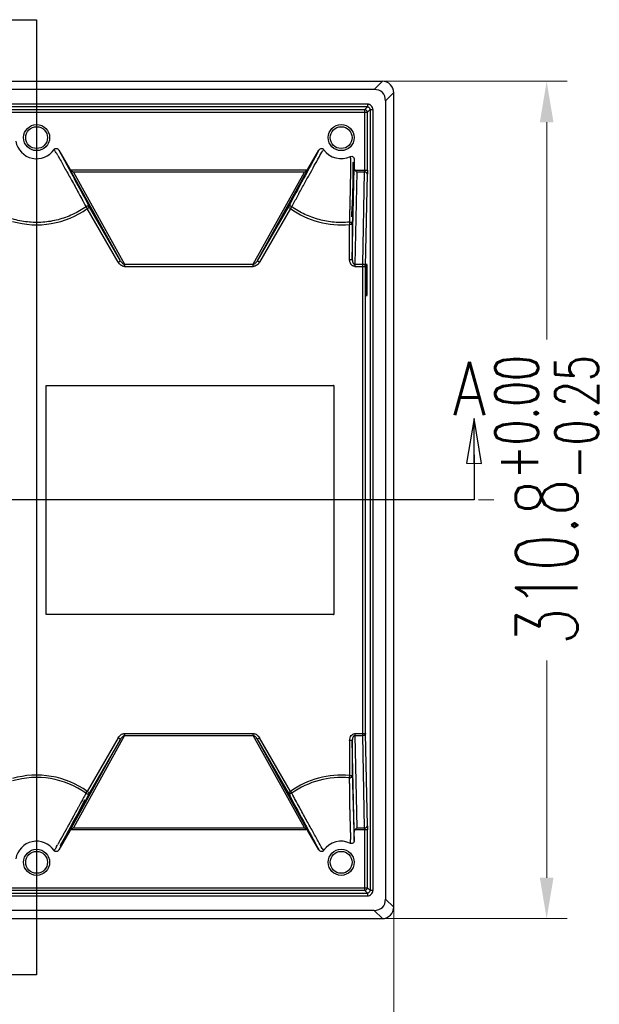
# Model space of a CAD drawing. Header units: inches. Extents: x 3951 to 6642, y -813 to 1217.
# Tile 7 of 33: x 4665 to 4880, y 346 to 712. Entities that reach past the tile are written whole.
import ezdxf

# ---------------------------------------------------------------- set-up
doc = ezdxf.new("R2010")
doc.units = ezdxf.units.IN
doc.header["$LTSCALE"] = 7.6
doc.header["$MEASUREMENT"] = 0
doc.header["$PDMODE"] = 3
doc.header["$PDSIZE"] = 0.3125
doc.linetypes.add('CENTER', pattern=[2, 1.25, -0.25, 0.25, -0.25])
doc.layers.get('0').update_dxf_attribs({"linetype": 'CONTINUOUS'})
doc.layers.get('Defpoints').update_dxf_attribs({"linetype": 'CONTINUOUS'})
doc.layers.add('5标注', color=1, linetype='CONTINUOUS')
doc.layers.add('6文本', color=5, linetype='CONTINUOUS')
doc.layers.add('center', color=1, linetype='CENTER', lineweight=5)
doc.styles.get("Standard").update_dxf_attribs({"font": 'txt', "width": 0.8, "bigfont": 'gbcbig.shx'})
doc.styles.add('TXT', font='txt.shx', dxfattribs={"width": 0.7, "bigfont": 'INTECAD.SHX'})
doc.dimstyles.new('标准样式', dxfattribs={"dimscale": 7.6, "dimtxt": 3, "dimasz": 2, "dimexe": 1, "dimexo": 0, "dimgap": 1, "dimtad": 0, "dimdec": 1, "dimzin": 1, "dimdsep": 46, "dimtxsty": 'TXT', "dimcen": 0.09, "dimclrd": 5, "dimclre": 252, "dimadec": 1, "dimazin": 0, "dimtfac": 1, "dimtdec": 1, "dimtofl": 0, "dimtmove": 0, "dimatfit": 3, "dimfxl": 0, "dimtzin": 0, "dimlwd": 13, "dimlwe": 13, "dimarcsym": 0})

# ---------------------------------------------------------------- blocks, each defined once
blk = doc.blocks.new('*D46')
at = {"layer": '5标注', "color": 252, "lineweight": 13}
for p, q in [((5070.78, 399.06), (5070.78, 270.37)), ((4966.78, 382.68), (4966.78, 270.37))]:
    blk.add_line(p, q, dxfattribs=at)
at = {"layer": '5标注', "color": 5, "lineweight": 13}
for p, q in [((4966.78, 277.97), (4951.58, 277.97)), ((5055.58, 277.97), (4981.98, 277.97))]:
    blk.add_line(p, q, dxfattribs=at)
at = {"layer": '5标注', "color": 5}
for points in [[(4981.98, 280.51), (4981.98, 275.44), (4966.78, 277.97)], [(5055.58, 280.51), (5055.58, 275.44), (5070.78, 277.97)]]:
    blk.add_solid(points, dxfattribs=at)
at = {"layer": 'Defpoints', "color": 0}
for p in [(5070.78, 399.06), (4966.78, 382.68), (4966.78, 277.97)]:
    blk.add_point(p, dxfattribs=at)
at = {"layer": '5标注', "color": 0, "insert": (4893.31, 277.97), "char_height": 22.8, "attachment_point": 5, "style": 'TXT'}
blk.add_mtext('\\A1;104.0{\\H0.7x;\\S+0.00^ -0.25;}', dxfattribs=at)
blk = doc.blocks.new('*D36')
at = {"layer": '5标注', "color": 252, "lineweight": 13}
for p, q in [((4793.42, 689.04), (4867.82, 689.04)), ((4793.42, 378.23), (4867.82, 378.23))]:
    blk.add_line(p, q, dxfattribs=at)
at = {"layer": '5标注', "color": 5, "lineweight": 13}
for p, q in [((4860.22, 673.84), (4860.22, 593.24)), ((4860.22, 393.43), (4860.22, 474.03))]:
    blk.add_line(p, q, dxfattribs=at)
at = {"layer": '5标注', "color": 5}
for points in [[(4857.68, 673.84), (4862.75, 673.84), (4860.22, 689.04)], [(4857.68, 393.43), (4862.75, 393.43), (4860.22, 378.23)]]:
    blk.add_solid(points, dxfattribs=at)
at = {"layer": 'Defpoints', "color": 0}
for p in [(4793.42, 689.04), (4793.42, 378.23), (4860.22, 378.23)]:
    blk.add_point(p, dxfattribs=at)
at = {"layer": '5标注', "color": 0, "insert": (4860.22, 533.64), "char_height": 22.8, "attachment_point": 5, "rotation": 90, "style": 'TXT'}
blk.add_mtext('\\A1;310.8{\\H0.7x;\\S+0.00^ -0.25;}', dxfattribs=at)
blk = doc.blocks.new('*D35')
at = {"layer": '5标注', "color": 252, "lineweight": 13}
for p, q in [((4190.21, 386.12), (4190.21, 318.61)), ((4803.47, 386.12), (4803.47, 318.61))]:
    blk.add_line(p, q, dxfattribs=at)
at = {"layer": '5标注', "color": 5, "lineweight": 13}
for p, q in [((4205.41, 326.21), (4435.91, 326.21)), ((4788.27, 326.21), (4557.77, 326.21))]:
    blk.add_line(p, q, dxfattribs=at)
at = {"layer": '5标注', "color": 5}
for points in [[(4205.41, 328.74), (4205.41, 323.67), (4190.21, 326.21)], [(4788.27, 328.74), (4788.27, 323.67), (4803.47, 326.21)]]:
    blk.add_solid(points, dxfattribs=at)
at = {"layer": 'Defpoints', "color": 0}
for p in [(4190.21, 386.12), (4803.47, 386.12), (4803.47, 326.21)]:
    blk.add_point(p, dxfattribs=at)
at = {"layer": '5标注', "color": 0, "insert": (4496.84, 326.21), "char_height": 22.8, "attachment_point": 5, "style": 'TXT'}
blk.add_mtext('\\A1;613.3{\\H0.7x;\\S+0.00^ -0.25;}', dxfattribs=at)
blk = doc.blocks.new('_CLOSED')
at = {"color": 0, "linetype": 'ByBlock'}
for p, q in [((0, 0), (-1, 0.167)), ((-1, 0.167), (-1, -0.167)), ((-1, -0.167), (0, 0)), ((-1, 0), (0, 0))]:
    blk.add_line(p, q, dxfattribs=at)

msp = doc.modelspace()

# ---------------------------------------------------------------- linework, layer by layer
at = {"color": 7, "linetype": 'Continuous'}
for p, q in [((4194.46, 689.04), (4799.26, 689.04)), ((4796.21, 685.99), (4799.26, 689.04)), ((4796.21, 685.99), (4197.47, 685.99)), ((4803.47, 684.84), (4800.42, 681.78)), ((4803.47, 383.24), (4803.47, 684.79)), ((4793.71, 680.56), (4197.81, 680.56)), ((4793.71, 680.56), (4793.71, 679.56)), ((4800.42, 681.78), (4800.42, 385.49)), ((4793.71, 679.56), (4198.99, 679.56)), ((4264.17, 677.56), (4793.71, 677.56)), ((4265.17, 678.55), (4792.71, 678.55)), ((4792.71, 678.55), (4793.71, 679.56)), ((4792.71, 656.1), (4792.71, 678.55)), ((4794.71, 678.56), (4793.71, 677.56)), ((4793.71, 656.1), (4793.71, 677.56)), ((4794.71, 678.56), (4794.71, 388.72)), ((4794.71, 678.56), (4795.71, 678.56)), ((4795.71, 678.56), (4795.71, 388.72)), ((4679.21, 663.52), (4679.97, 662.1)), ((4679.21, 663.52), (4683.3, 656.43)), ((4771.63, 656.43), (4775.73, 663.52)), ((4678.85, 661.49), (4679.49, 660.34)), ((4788.34, 658.16), (4788.33, 654.82)), ((4788.47, 659.09), (4788.34, 658.83)), ((4788.34, 658.83), (4788.49, 658.61)), ((4788.34, 658.83), (4788.34, 658.16)), ((4788.49, 658.61), (4788.54, 657.07)), ((4788.76, 658.82), (4788.7, 656.61)), ((4788.79, 660.02), (4788.77, 659.08)), ((4788.79, 660.02), (4788.79, 656.93)), ((4702.11, 622.43), (4683.3, 656.43)), ((4771.39, 656.1), (4683.54, 656.1)), ((4684.62, 655.34), (4703.56, 621.11)), ((4770.31, 655.34), (4684.62, 655.34)), ((4751.38, 621.11), (4770.31, 655.34)), ((4771.63, 656.43), (4752.82, 622.43)), ((4788.09, 622.93), (4788.79, 656.93)), ((4788.33, 654.82), (4788.32, 653.47)), ((4788.54, 657.07), (4788.57, 655.85)), ((4788.7, 656.61), (4788.6, 653.26)), ((4788.67, 656.61), (4788.66, 656.31)), ((4789.02, 656.1), (4793.71, 656.1)), ((4789.78, 655.34), (4789.06, 621.11)), ((4792.69, 655.34), (4789.78, 655.34)), ((4791.98, 621.11), (4792.69, 655.34)), ((4792.98, 620.35), (4793.69, 654.57)), ((4788.3, 652.12), (4788.26, 650.26)), ((4788.32, 653.47), (4788.3, 652.12)), ((4788.6, 653.26), (4788.35, 644.86)), ((4686.49, 647.67), (4687.03, 646.68)), ((4687.2, 648.69), (4688, 647.21)), ((4688, 647.21), (4688.71, 645.88)), ((4788.21, 648.45), (4788.14, 646.37)), ((4788.26, 650.26), (4788.21, 648.45)), ((4687.03, 646.68), (4687.75, 645.36)), ((4688.71, 645.88), (4690.62, 642.34)), ((4788.04, 643.79), (4787.96, 641.79)), ((4788.29, 643.94), (4788, 639.44)), ((4788.14, 646.37), (4788.04, 643.79)), ((4788.35, 644.86), (4788.19, 639.44)), ((4689.44, 642.27), (4689.78, 641.8)), ((4701.25, 621.93), (4689.78, 641.8)), ((4702.11, 622.43), (4690.62, 642.34)), ((4764.29, 642.3), (4752.82, 622.43)), ((4765.15, 641.8), (4753.68, 621.93)), ((4764.29, 642.3), (4765.15, 641.8)), ((4787.85, 639.68), (4787.81, 638.77)), ((4787.96, 641.79), (4787.85, 639.68)), ((4787.01, 636.79), (4787.09, 635.92)), ((4788.17, 638.76), (4788.09, 635.92)), ((4788.18, 639.18), (4788.17, 638.76)), ((4788.19, 639.44), (4788.18, 639.18)), ((4787.09, 622.93), (4787.09, 635.92)), ((4788.09, 635.92), (4787.09, 635.92)), ((4788.09, 635.92), (4788.09, 622.93)), ((4701.25, 621.93), (4702.11, 622.43)), ((4787.09, 622.93), (4788.09, 622.93)), ((4703.56, 621.11), (4703.56, 620.35)), ((4703.56, 621.11), (4751.38, 621.11)), ((4703.56, 620.35), (4751.37, 620.35)), ((4751.37, 620.35), (4751.38, 621.11)), ((4789.06, 621.11), (4789.06, 620.35)), ((4789.06, 621.11), (4791.98, 621.11)), ((4789.06, 620.35), (4792.98, 620.35)), ((4791.98, 446.16), (4791.98, 621.11)), ((4792.98, 446.93), (4792.98, 620.35)), ((4674.47, 491.11), (4674.47, 576.16)), ((4674.47, 576.16), (4781.19, 576.16)), ((4781.19, 576.16), (4781.17, 576.14)), ((4781.19, 576.16), (4781.19, 491.11)), ((4781.19, 491.11), (4674.47, 491.11)), ((4781.17, 491.14), (4781.19, 491.11)), ((4703.56, 446.16), (4684.62, 411.94)), ((4703.56, 446.93), (4703.56, 446.16)), ((4703.56, 446.93), (4751.37, 446.93)), ((4703.56, 446.16), (4751.37, 446.16)), ((4751.37, 446.16), (4751.37, 446.93)), ((4770.31, 411.94), (4751.37, 446.16)), ((4789.06, 446.93), (4789.06, 446.16)), ((4789.06, 446.93), (4792.98, 446.93)), ((4789.06, 446.16), (4789.78, 411.94)), ((4789.06, 446.16), (4791.98, 446.16)), ((4792.69, 411.94), (4791.98, 446.16)), ((4793.69, 412.7), (4792.98, 446.93)), ((4683.3, 410.85), (4702.11, 444.85)), ((4701.25, 445.34), (4689.78, 425.48)), ((4702.11, 444.85), (4690.64, 424.98)), ((4753.68, 445.34), (4752.82, 444.85)), ((4752.82, 444.85), (4771.63, 410.85)), ((4752.82, 444.85), (4764.29, 424.98)), ((4765.15, 425.48), (4753.68, 445.34)), ((4787.09, 444.35), (4787.09, 431.35)), ((4788.09, 444.35), (4787.09, 444.35)), ((4788.09, 444.35), (4788.09, 431.35)), ((4788.79, 410.32), (4788.09, 444.35)), ((4787.09, 431.35), (4787, 430.49)), ((4690.64, 424.98), (4689.1, 422.12)), ((4689.27, 424.77), (4689.78, 425.48)), ((4689.78, 425.48), (4690.64, 424.98)), ((4765.15, 425.48), (4764.29, 424.98)), ((4765.61, 424.84), (4765.66, 424.77)), ((4688.92, 421.82), (4681.11, 407.34)), ((4688.15, 420.34), (4686.1, 416.53)), ((4687.16, 420.87), (4686.5, 419.66)), ((4687.89, 420.49), (4686.95, 418.68)), ((4687.64, 421.77), (4687.16, 420.87)), ((4688.06, 420.43), (4687.52, 419.35)), ((4687.96, 422.35), (4687.64, 421.77)), ((4688.81, 422.28), (4687.89, 420.49)), ((4688.12, 422.65), (4687.96, 422.35)), ((4688.48, 421.31), (4688.06, 420.43)), ((4688.63, 421.23), (4688.15, 420.34)), ((4688.94, 421.81), (4688.63, 421.23)), ((4688.92, 421.82), (4688.92, 421.82)), ((4689.1, 422.12), (4688.94, 421.81)), ((4686.1, 417.06), (4685.27, 415.5)), ((4686.95, 418.68), (4686.1, 417.06)), ((4687.07, 418.45), (4686.68, 417.66)), ((4687.52, 419.35), (4687.07, 418.45)), ((4686.1, 416.53), (4683.19, 411.14)), ((4684.34, 413.76), (4683.38, 412.01)), ((4685.27, 415.5), (4684.34, 413.76)), ((4683.3, 410.85), (4679.21, 403.75)), ((4683.19, 411.14), (4681.09, 407.24)), ((4682.69, 410.75), (4681.66, 408.91)), ((4683.38, 412.01), (4682.69, 410.75)), ((4771.39, 411.17), (4683.54, 411.17)), ((4684.62, 411.94), (4770.31, 411.94)), ((4775.73, 403.75), (4771.63, 410.85)), ((4788.71, 410.31), (4788.79, 407.25)), ((4788.79, 407.25), (4788.79, 410.32)), ((4792.71, 411.17), (4789.03, 411.19)), ((4789.78, 411.94), (4792.69, 411.94)), ((4792.71, 388.72), (4792.71, 411.17)), ((4793.71, 411.17), (4792.71, 411.17)), ((4793.71, 389.72), (4793.71, 411.17)), ((4678.89, 405.9), (4678.76, 405.65)), ((4681.66, 408.91), (4679.68, 405.44)), ((4681.09, 407.24), (4680.02, 405.26)), ((4681.49, 408.18), (4680.89, 407.18)), ((4681.11, 407.34), (4681.07, 407.25)), ((4679.88, 405.01), (4679.21, 403.75)), ((4200.18, 387.72), (4793.71, 387.72)), ((4264.17, 389.72), (4793.71, 389.72)), ((4792.71, 388.72), (4265.17, 388.72)), ((4793.71, 387.72), (4792.71, 388.72)), ((4794.71, 388.72), (4793.71, 389.72)), ((4793.71, 387.72), (4793.71, 386.72)), ((4795.71, 388.72), (4794.71, 388.72)), ((4200.18, 386.72), (4793.71, 386.72)), ((4800.42, 385.49), (4803.46, 382.45)), ((4796.21, 381.29), (4197.47, 381.29)), ((4799.26, 378.24), (4796.21, 381.29)), ((4803.46, 382.59), (4803.47, 383.24)), ((4194.46, 378.23), (4798.51, 378.23)), ((4798.51, 378.23), (4799.17, 378.24))]:
    msp.add_line(p, q, dxfattribs=at)
for points in [[(4649.03, 711.91), (4670.97, 711.91), (4670.97, 357.34), (4649.85, 357.34)], [(4788.66, 656.31), (4788.16, 639.16), (4788.16, 639.18)], [(4788.57, 655.85), (4788.59, 654.83), (4788.6, 654.22), (4788.6, 654.19)], [(4833.33, 550.41), (4833.26, 533.64), (4169.95, 533.64), (4170.01, 550.41)], [(4683.43, 411.55), (4682.28, 409.52), (4681.49, 408.18)], [(4680.89, 407.18), (4679.99, 405.69), (4679.65, 405.13)]]:
    msp.add_lwpolyline(points, dxfattribs=at)
for centre, radius in [((4670.97, 668.14), 4.83), ((4783.97, 668.14), 4.83), ((4670.97, 668.14), 4.05), ((4783.97, 668.14), 4.05), ((4670.97, 399.14), 4.83), ((4670.97, 399.14), 4.05), ((4783.97, 399.14), 4.83), ((4783.97, 399.14), 4.05)]:
    msp.add_circle(centre, radius, dxfattribs=at)
for centre, radius, start, end in [((4799.22, 684.79), 4.25, 0, 90), ((4792.71, 677.55), 1, 0.0394, 89.9606), ((4670.97, 668.14), 7.83, 189.9196, 326.187), ((4658.19, 650.88), 23.2, 32.4175, 33.791), ((4652.81, 647.48), 29.56, 30.5158, 32.3813), ((4636.93, 638.15), 47.98, 29.1087, 30.4917), ((13019.52, -3791.02), 9370.33, 151.615414, 151.762838), ((4798.36, 650.2), 24.92, 146.9756, 148.3633), ((4783.97, 668.14), 7.83, 213.813, 296.187), ((4767.24, 659.81), 20.22, 1.9712, 3.7001), ((5105.72, 871.98), 475.46, 208.4662, 208.8576), ((4670.97, 668.14), 32.37, 253.8553, 305.5345), ((4783.97, 668.14), 32.37, 234.4655, 275.5345), ((5573.96, 617.84), 787.18, 178.47504, 178.62098), ((4670.97, 399.14), 32.37, 54.4655, 106.1447), ((4783.97, 399.14), 32.37, 84.4655, 125.5345), ((4670.96, 399.18), 31.46, 54.4162, 106.6205), ((4783.97, 399.14), 31.5, 84.4645, 125.5345), ((5619, -82.62), 1059.16, 151.37711, 151.5072), ((13112.28, 4908.18), 9475.66, 208.23757, 208.383355), ((4670.97, 399.14), 7.83, 33.813, 170.0804), ((4902.42, 282.91), 255.13, 150.8957, 151.1779), ((4891.35, 288.61), 242.68, 150.5702, 150.8012), ((4783.97, 399.14), 7.83, 63.813, 146.187), ((4645.04, 424.02), 38.4, 329.9381, 330.3373), ((4627.99, 433.68), 57.99, 330.3755, 331.0982), ((4797.76, 417.06), 24.41, 211.5735, 213.7502), ((4792.71, 389.72), 1, 270.0087, 359.9863), ((4799.14, 382.56), 4.32, 270.4683, 0.3503)]:
    msp.add_arc(centre, radius, start, end, dxfattribs=at)
for centre, major_axis, ratio, start_param, end_param in [((4791.86, 677.43), (7.43, 7.43), 0.570633, -0.518546, 0.518546), ((4789.79, 656.94), (-0.03, -1.31), 0.765976, -1.543641, -0.856732), ((4791.86, 389.85), (7.43, -7.43), 0.570633, -0.518546, 0.518546)]:
    msp.add_ellipse(centre, major_axis=major_axis, ratio=ratio, start_param=start_param, end_param=end_param, dxfattribs=at)
msp.add_ellipse((4793.4, 615.35), major_axis=(0, -6), ratio=0.017455, dxfattribs=at)
for points, start_tangent, end_tangent in [([(4795.71, 678.56), (4795.7, 678.76), (4795.66, 678.96), (4795.54, 679.33), (4795.11, 679.96), (4794.48, 680.4), (4794.11, 680.52), (4793.71, 680.56)], (-0.0198, 0.999804), (-0.999959, 0.009044)), ([(4793.71, 679.56), (4793.9, 679.54), (4794.09, 679.48), (4794.41, 679.26), (4794.63, 678.94), (4794.69, 678.75), (4794.71, 678.66), (4794.71, 678.56)], (1, 0.000336), (-0.000373, -1)), ([(4677.47, 663.78), (4677.83, 664.09), (4678.29, 664.15), (4678.79, 663.96), (4679.21, 663.52)], (0.564766, 0.825251), (0.50821, -0.861233)), ([(4679.97, 662.1), (4683.47, 655.63), (4687.2, 648.69)], (0.475225, -0.879864), (0.473913, -0.880572)), ([(4765.63, 642.5), (4767.74, 646.31), (4769.96, 650.37), (4772.08, 654.25), (4774.01, 657.74), (4775.78, 660.91), (4777.14, 663.27)], (0.497696, 0.867352), (0.524898, 0.851165)), ([(4775.73, 663.52), (4776.14, 663.96), (4776.64, 664.15), (4777.1, 664.09), (4777.46, 663.78)], (0.508214, 0.861231), (0.563467, -0.826139)), ([(4679.49, 660.34), (4681.62, 656.48), (4683.97, 652.29), (4686.49, 647.67)], (0.481001, -0.87672), (0.476557, -0.879143)), ([(4787.45, 660.5), (4787.46, 660.26), (4787.46, 660.05), (4787.47, 659.84), (4787.47, 659.63), (4787.47, 659.42), (4787.46, 658.59), (4787.45, 658.18), (4787.44, 657.78), (4787.44, 657.58), (4787.43, 657.39), (4787.43, 657), (4787.42, 656.8), (4787.42, 656.61), (4787.42, 656.23), (4787.42, 656.04), (4787.41, 655.85), (4787.41, 655.48), (4787.41, 655.11), (4787.4, 654.73), (4787.4, 654.55), (4787.4, 654.37), (4787.39, 654), (4787.39, 653.63), (4787.39, 653.45), (4787.38, 653.27), (4787.38, 653.08), (4787.38, 652.9), (4787.37, 652.54), (4787.37, 652.17), (4787.36, 651.8), (4787.35, 651.44), (4787.35, 651.07), (4787.33, 650.34), (4787.33, 650.15), (4787.33, 649.97), (4787.32, 649.6), (4787.3, 648.86), (4787.29, 648.13), (4787.28, 647.76), (4787.27, 647.39), (4787.25, 646.65), (4787.24, 646.28), (4787.24, 646.1), (4787.23, 645.92), (4787.23, 645.55), (4787.22, 645.18), (4787.2, 644.45), (4787.18, 643.71), (4787.18, 643.34), (4787.17, 642.97), (4787.15, 642.23), (4787.13, 641.48), (4787.11, 640.72), (4787.09, 639.95), (4787.07, 639.18), (4787.06, 638.79)], (0.034735, -0.999397), (-0.026356, -0.999653)), ([(4787.42, 661.11), (4787.9, 661.2), (4788.34, 661.01), (4788.66, 660.6), (4788.79, 660.02)], (0.901046, 0.433724), (0.009506, -0.999955)), ([(4683.3, 656.43), (4683.37, 656.31), (4683.45, 656.2), (4683.54, 656.1)], (0.5, -0.866025), (0.673387, -0.73929)), ([(4684.62, 655.34), (4684.22, 655.55), (4683.85, 655.81), (4683.54, 656.1)], (-0.910686, 0.413098), (-0.673387, 0.73929)), ([(4770.31, 655.34), (4770.71, 655.55), (4771.08, 655.81), (4771.39, 656.1)], (0.910686, 0.413098), (0.673387, 0.73929)), ([(4771.39, 656.1), (4771.48, 656.2), (4771.56, 656.31), (4771.63, 656.43)], (0.673387, 0.73929), (0.5, 0.866025)), ([(4789.78, 655.34), (4789.49, 655.56), (4789.23, 655.82), (4789.02, 656.1)], (-0.837892, 0.545836), (-0.535605, 0.844469)), ([(4792.69, 655.34), (4792.7, 655.5), (4792.7, 655.68), (4792.71, 655.89), (4792.71, 656.1)], (0.042485, 0.999097), (0.000105, 1)), ([(4793.69, 654.57), (4793.67, 654.72), (4793.61, 654.86), (4793.51, 654.99), (4793.39, 655.1), (4793.07, 655.27), (4792.89, 655.32), (4792.69, 655.34)], (-0.014641, 0.999893), (-0.999963, 0.008594)), ([(4793.71, 656.1), (4793.71, 655.67), (4793.7, 655.26), (4793.7, 654.89), (4793.69, 654.57)], (0.000026, -1), (-0.020826, -0.999783)), ([(4689.3, 642.51), (4684.33, 639.61), (4678.95, 637.67), (4673.3, 636.72), (4667.58, 636.82), (4661.97, 637.95)], (-0.815363, -0.57895), (-0.958317, 0.285706)), ([(4690.59, 642.38), (4690.49, 642.48), (4690.36, 642.57), (4690.15, 642.66), (4689.9, 642.7), (4689.62, 642.65), (4689.3, 642.51)], (-0.581192, 0.813766), (-0.866526, -0.499132)), ([(4689.3, 642.51), (4689.33, 642.43), (4689.38, 642.36), (4689.44, 642.27)], (0.24811, -0.968732), (0.616729, -0.787175)), ([(4689.78, 641.8), (4690, 641.94), (4690.21, 642.05), (4690.35, 642.18), (4690.48, 642.24), (4690.59, 642.21), (4690.67, 642.2), (4690.67, 642.24), (4690.62, 642.33)], (0.84405, 0.536265), (-0.495616, 0.868542)), ([(4764.45, 642.49), (4764.36, 642.4), (4764.29, 642.3)], (-0.767185, -0.641425), (-0.508525, -0.861047)), ([(4765.59, 642.52), (4765.29, 642.65), (4765, 642.7), (4764.7, 642.64), (4764.45, 642.49)], (-0.872065, 0.489391), (-0.750424, -0.660957)), ([(4765.59, 642.52), (4765.52, 642.31), (4765.34, 642.07), (4765.15, 641.8)], (-0.164289, -0.986412), (-0.565673, -0.82463)), ([(4787.01, 636.79), (4781.37, 636.74), (4775.81, 637.71), (4770.52, 639.65), (4765.63, 642.5)], (-0.995223, -0.097628), (-0.815465, 0.578807)), ([(4788.09, 635.92), (4787.99, 636.29), (4787.72, 636.59), (4787.37, 636.75), (4787.01, 636.79)], (-0.008761, 0.999962), (-0.999642, -0.026753)), ([(4703.56, 620.35), (4703.19, 620.38), (4702.84, 620.48), (4702.22, 620.81), (4701.69, 621.32), (4701.25, 621.93)], (-0.999992, -0.004048), (-0.512198, 0.858867)), ([(4702.11, 622.43), (4702.38, 622), (4702.71, 621.61), (4703.1, 621.29), (4703.32, 621.18), (4703.56, 621.11)], (0.495677, -0.868507), (0.983752, -0.179534)), ([(4753.68, 621.93), (4753.25, 621.32), (4752.71, 620.82), (4752.09, 620.48), (4751.74, 620.38), (4751.37, 620.35)], (-0.511533, -0.859263), (-1, -0.000057)), ([(4751.38, 621.11), (4751.61, 621.2), (4751.82, 621.32), (4752.21, 621.63), (4752.54, 622.01), (4752.82, 622.43)], (0.95603, 0.293268), (0.494679, 0.869076)), ([(4752.82, 622.43), (4752.94, 622.36), (4753.25, 622.18), (4753.68, 621.93)], (0.937484, -0.348029), (0.866025, -0.5)), ([(4789.06, 620.35), (4788.94, 620.36), (4788.83, 620.37), (4788.61, 620.42), (4788.41, 620.49), (4788.22, 620.59), (4787.89, 620.85), (4787.74, 621.01), (4787.61, 621.18), (4787.49, 621.37), (4787.39, 621.57), (4787.23, 622), (4787.13, 622.46), (4787.1, 622.69), (4787.09, 622.81), (4787.09, 622.93)], (-0.999325, 0.036741), (-0.019247, 0.999815)), ([(4788.09, 622.93), (4788.09, 622.86), (4788.09, 622.79), (4788.1, 622.64), (4788.14, 622.35), (4788.2, 622.06), (4788.25, 621.92), (4788.3, 621.78), (4788.36, 621.65), (4788.42, 621.53), (4788.59, 621.33), (4788.69, 621.24), (4788.8, 621.18), (4788.92, 621.14), (4788.99, 621.12), (4789.06, 621.11)], (-0.006288, -0.99998), (0.998001, -0.063194)), ([(4792.84, 620.73), (4792.48, 621.01), (4791.98, 621.11)], (-0.598013, 0.801486), (-0.999963, 0.008595)), ([(4792.98, 620.35), (4792.84, 620.73)], (-0.014641, 0.999893), (-0.598013, 0.801486)), ([(4701.25, 445.34), (4701.69, 445.96), (4702.22, 446.46), (4702.84, 446.8), (4703.19, 446.89), (4703.56, 446.93)], (0.511533, 0.859263), (1, 0.000059)), ([(4703.56, 446.16), (4703.33, 446.07), (4703.11, 445.96), (4702.72, 445.65), (4702.39, 445.27), (4702.11, 444.85)], (-0.956027, -0.29328), (-0.494718, -0.869053)), ([(4751.37, 446.93), (4751.74, 446.89), (4752.09, 446.8), (4752.71, 446.46), (4753.24, 445.96), (4753.48, 445.66), (4753.58, 445.51), (4753.68, 445.34)], (0.999992, 0.004063), (0.512207, -0.858862)), ([(4752.82, 444.85), (4752.75, 444.95), (4752.69, 445.06), (4752.55, 445.27), (4752.22, 445.67), (4751.83, 445.98), (4751.61, 446.09), (4751.37, 446.16)], (-0.494886, 0.868958), (-0.983752, 0.179534)), ([(4787.26, 445.4), (4787.7, 446.23)], (0.309621, 0.95086), (0.631321, 0.775522)), ([(4787.7, 446.23), (4788.35, 446.75), (4789.06, 446.93)], (0.631321, 0.775522), (0.999988, -0.004941)), ([(4789.06, 446.16), (4789.03, 446.16), (4788.99, 446.15), (4788.92, 446.14), (4788.8, 446.09), (4788.68, 446.03), (4788.59, 445.95), (4788.42, 445.74), (4788.36, 445.62), (4788.3, 445.49), (4788.25, 445.35), (4788.2, 445.22), (4788.14, 444.93), (4788.1, 444.63), (4788.09, 444.49), (4788.09, 444.42), (4788.09, 444.35)], (-0.997552, -0.06993), (0.006647, -0.999978)), ([(4792.98, 446.93), (4792.84, 446.55), (4792.48, 446.27), (4791.98, 446.16)], (-0.014641, -0.999893), (-0.999963, -0.008595)), ([(4702.11, 444.85), (4701.99, 444.91), (4701.68, 445.1), (4701.25, 445.34)], (-0.980919, 0.194415), (-0.866025, 0.5)), ([(4787.09, 444.35), (4787.26, 445.4)], (0.033636, 0.999434), (0.309621, 0.95086)), ([(4787, 430.49), (4787.4, 430.54), (4787.74, 430.73), (4787.89, 430.86), (4788, 431.02), (4788.06, 431.18), (4788.09, 431.35)], (0.995307, -0.096773), (0.010147, 0.999949)), ([(4787.09, 431.35), (4787.58, 431.36), (4787.95, 431.36), (4788.09, 431.35)], (0.997515, 0.070454), (0.999702, 0.024404)), ([(4788.09, 431.35), (4788.11, 430.57), (4788.13, 429.79), (4788.18, 428.26), (4788.22, 426.75), (4788.25, 426.01), (4788.27, 425.27), (4788.29, 424.53), (4788.31, 423.8), (4788.33, 423.07), (4788.35, 422.7), (4788.36, 422.34), (4788.37, 421.97), (4788.38, 421.61), (4788.4, 420.88), (4788.41, 420.51), (4788.42, 420.33), (4788.42, 420.15), (4788.44, 419.41), (4788.45, 419.05), (4788.47, 418.68), (4788.49, 417.94), (4788.51, 417.2), (4788.52, 416.83), (4788.53, 416.46), (4788.54, 416.09), (4788.55, 415.73), (4788.56, 415.35), (4788.57, 414.98), (4788.58, 414.61), (4788.6, 414.24), (4788.61, 413.88), (4788.62, 413.51), (4788.63, 413.14), (4788.63, 412.95), (4788.64, 412.77), (4788.64, 412.58), (4788.65, 412.4), (4788.66, 412.03), (4788.67, 411.84), (4788.67, 411.65), (4788.68, 411.46), (4788.68, 411.27), (4788.69, 410.89), (4788.7, 410.7), (4788.7, 410.51), (4788.71, 410.31)], (0.029997, -0.99955), (0.028311, -0.999599)), ([(4787.42, 406.16), (4787.44, 406.36), (4787.45, 406.56), (4787.46, 406.76), (4787.48, 406.96), (4787.49, 407.36), (4787.5, 407.75), (4787.51, 408.15), (4787.51, 408.54), (4787.51, 408.94), (4787.51, 409.33), (4787.51, 409.53), (4787.5, 409.72), (4787.5, 410.11), (4787.49, 410.31), (4787.49, 410.51), (4787.48, 410.7), (4787.48, 410.9), (4787.47, 411.29), (4787.46, 411.48), (4787.46, 411.68), (4787.45, 411.87), (4787.45, 412.06), (4787.43, 412.45), (4787.42, 412.84), (4787.41, 413.22), (4787.4, 413.6), (4787.38, 413.98), (4787.37, 414.36), (4787.36, 414.74), (4787.35, 415.11), (4787.33, 415.49), (4787.32, 415.86), (4787.31, 416.24), (4787.29, 416.98), (4787.27, 417.73), (4787.26, 418.1), (4787.25, 418.47), (4787.24, 419.21), (4787.24, 419.4), (4787.24, 419.58), (4787.23, 419.95), (4787.23, 420.69), (4787.22, 421.06), (4787.22, 421.42), (4787.22, 421.79), (4787.22, 422.16), (4787.22, 422.89), (4787.22, 423.62), (4787.21, 424.36), (4787.21, 425.1), (4787.2, 425.86), (4787.16, 427.38), (4787.1, 428.94), (4787.05, 429.72), (4787, 430.49)], (0.0881, 0.996112), (-0.067089, 0.997747)), ([(4689.27, 424.76), (4689.6, 424.62), (4689.99, 424.58), (4690.38, 424.71), (4690.47, 424.78)], (0.861345, -0.508021), (0.768857, 0.639421)), ([(4690.47, 424.78), (4690.64, 424.98)], (0.768857, 0.639421), (0.507445, 0.861684)), ([(4765.61, 424.84), (4765.23, 424.72), (4764.85, 424.7), (4764.29, 424.98)], (-0.893293, -0.449475), (-0.528293, 0.849062)), ([(4765.66, 424.77), (4765.31, 424.63), (4764.97, 424.61), (4764.7, 424.65), (4764.47, 424.77), (4764.29, 424.98)], (-0.811816, -0.583913), (-0.508494, 0.861065)), ([(4765.15, 425.48), (4765.34, 425.25), (4765.49, 425.02), (4765.61, 424.84)], (0.667492, -0.744617), (0.581192, -0.813766)), ([(4776.96, 404.28), (4775.45, 406.94), (4773.32, 410.79), (4770.98, 414.99), (4768.46, 419.61), (4765.66, 424.77)], (-0.524335, 0.851512), (-0.483023, 0.875607)), ([(4686.5, 419.66), (4686.32, 419.33), (4685.97, 418.68), (4685.79, 418.35), (4685.61, 418.03), (4685.26, 417.38), (4685.08, 417.06), (4684.91, 416.74), (4684.73, 416.41), (4684.55, 416.09), (4684.2, 415.45), (4684.02, 415.13), (4683.94, 414.96), (4683.85, 414.8), (4683.49, 414.16), (4683.32, 413.84), (4683.14, 413.51), (4682.78, 412.87), (4682.43, 412.22), (4682.25, 411.9), (4682.07, 411.58), (4681.89, 411.26), (4681.71, 410.94), (4681.63, 410.78), (4681.54, 410.62), (4681.36, 410.3), (4681, 409.66), (4680.82, 409.34), (4680.64, 409.02), (4680.46, 408.69), (4680.37, 408.53), (4680.27, 408.37), (4680.18, 408.21), (4680.09, 408.04), (4679.98, 407.85)], (-0.477316, -0.878732), (-0.491042, -0.871136)), ([(4683.54, 411.17), (4683.46, 411.08), (4683.38, 410.97), (4683.3, 410.85)], (-0.710913, -0.70328), (-0.5, -0.866025)), ([(4683.53, 411.17), (4683.93, 411.52), (4684.26, 411.75), (4684.62, 411.94)], (0.710913, 0.70328), (0.910686, 0.413098)), ([(4770.31, 411.94), (4770.71, 411.72), (4771.08, 411.46), (4771.39, 411.17)], (0.910686, -0.413098), (0.673387, -0.73929)), ([(4771.63, 410.85), (4771.56, 410.96), (4771.48, 411.07), (4771.39, 411.17)], (-0.5, 0.866025), (-0.673387, 0.73929)), ([(4789.03, 411.19), (4788.9, 410.94), (4788.82, 410.64), (4788.79, 410.31)], (-0.55102, -0.834492), (0.017635, -0.999844)), ([(4789.78, 411.94), (4789.49, 411.72), (4789.23, 411.46), (4789.03, 411.19)], (-0.837892, -0.545836), (-0.54441, -0.838819)), ([(4792.69, 411.94), (4792.89, 411.96), (4793.07, 412), (4793.39, 412.17), (4793.51, 412.29), (4793.61, 412.42), (4793.67, 412.56), (4793.69, 412.7)], (0.999963, 0.008594), (0.014637, 0.999893)), ([(4792.71, 411.17), (4792.71, 411.39), (4792.7, 411.59), (4792.7, 411.78), (4792.69, 411.94)], (-0.000105, 1), (-0.042494, 0.999097)), ([(4793.69, 412.7), (4793.7, 412.39), (4793.7, 412.02), (4793.71, 411.61), (4793.71, 411.17)], (0.020827, -0.999783), (-0.000025, -1)), ([(4788.79, 407.25), (4788.65, 406.66), (4788.31, 406.25), (4787.88, 406.08), (4787.42, 406.16)], (-0.009511, -0.999955), (-0.901664, 0.432437)), ([(4678.27, 404.78), (4678.25, 404.75), (4678.15, 404.57), (4677.93, 404.21), (4677.7, 403.85), (4677.59, 403.67), (4677.47, 403.49)], (-0.501052, -0.865417), (-0.555012, -0.831843)), ([(4679.21, 403.75), (4678.79, 403.31), (4678.29, 403.12), (4677.83, 403.19), (4677.47, 403.49)], (-0.508214, -0.861231), (-0.564766, 0.825251)), ([(4777.46, 403.49), (4777.1, 403.19), (4776.64, 403.12), (4776.14, 403.31), (4775.73, 403.75)], (-0.564645, -0.825334), (-0.50821, 0.861233)), ([(4793.71, 386.72), (4794.48, 386.88), (4795.11, 387.32), (4795.55, 387.95), (4795.71, 388.72)], (0.999989, 0.004723), (0.004755, 0.999989)), ([(4794.71, 388.72), (4794.63, 388.34), (4794.41, 388.02), (4794.09, 387.8), (4793.71, 387.72)], (0.000334, -1), (-1, 0.000334))]:
    msp.add_spline(points, degree=3, dxfattribs=dict(at, start_tangent=start_tangent, end_tangent=end_tangent))
at = {"layer": 'center', "color": 1, "linetype": 'CENTER', "ltscale": 3}
msp.add_line((4162.29, 533.64), (4844.44, 533.64), dxfattribs=at)

# ---------------------------------------------------------------- block references
at = {"color": 7, "linetype": 'Continuous', "xscale": 16.66875, "yscale": 16.66875, "zscale": 16.66875, "rotation": 89.7777300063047}
msp.add_blockref('_CLOSED', (4833.35, 563.9), dxfattribs=at)

# ---------------------------------------------------------------- texts
at = {"layer": '6文本', "color": 7, "linetype": 'Continuous', "insert": (4825.41, 584.94), "char_height": 19.84, "width": 15.875, "attachment_point": 1, "line_spacing_factor": 0.9}
msp.add_mtext('A', dxfattribs=at)

# ---------------------------------------------------------------- dimensions: what is measured, and where the dimension line sits
at = {"layer": '5标注'}
dim = msp.add_linear_dim(base=(4860.22, 378.23), p1=(4793.42, 689.04), p2=(4793.42, 378.23), angle=90, text='\\A1;<>{\\H0.7x;\\S+0.00^ -0.25;}', dimstyle='标准样式', override={"dimscale": 7.6}, dxfattribs=at)
dim.commit()
dim.dimension.update_dxf_attribs({"geometry": '*D36', "text_midpoint": (4860.22, 533.64)})
for base, p1, p2, picture, middle in [((4966.78, 277.97), (5070.78, 399.06), (4966.78, 382.68), '*D46', (4893.31, 277.97)), ((4803.47, 326.21), (4190.21, 386.12), (4803.47, 386.12), '*D35', (4496.84, 326.21))]:
    dim = msp.add_linear_dim(base=base, p1=p1, p2=p2, text='\\A1;<>{\\H0.7x;\\S+0.00^ -0.25;}', dimstyle='标准样式', override={"dimscale": 7.6}, dxfattribs=at)
    dim.commit()
    dim.dimension.update_dxf_attribs({"geometry": picture, "text_midpoint": middle, "dimtype": 160})

doc.saveas('drawing.dxf')
